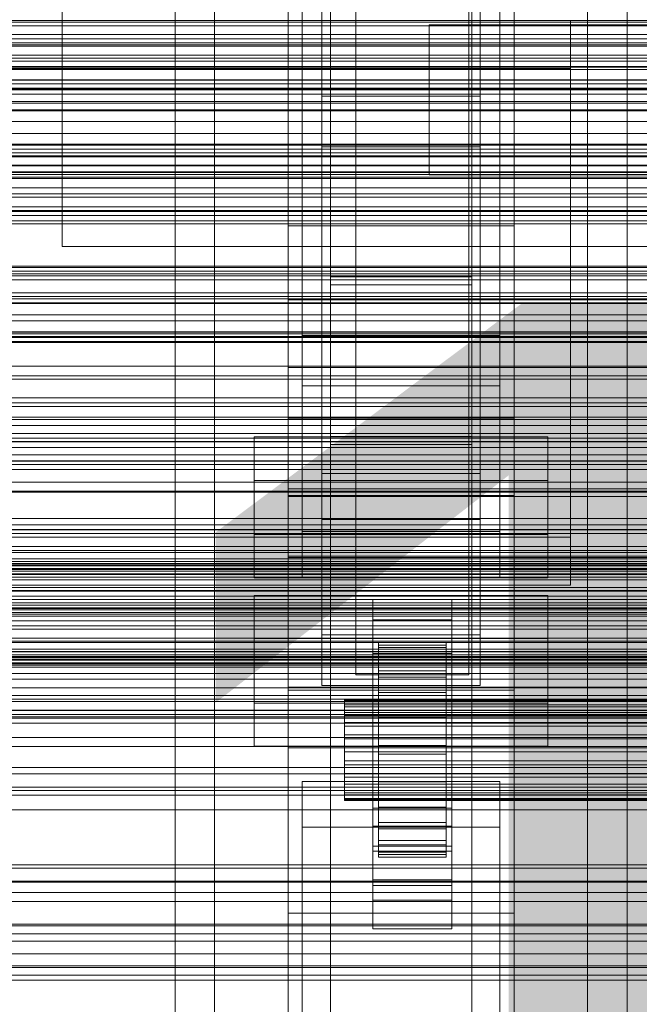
# Model space of a CAD drawing. Header units: millimetres. Extents: x -3490 to 61924, y -72580 to 6847.
# Tile 86 of 256: x -498 to -388, y -35074 to -34900. Entities that reach past the tile are written whole.
import ezdxf

# ---------------------------------------------------------------- set-up
doc = ezdxf.new("R2010")
doc.units = ezdxf.units.MM
for name, color, linetype, lineweight in [('COTAS_O', 1, 'Continuous', 0), ('COTAS_P', 1, 'Continuous', 0), ('frontal_briquetadora', 7, 'Continuous', 0), ('frontal_C01', 7, 'Continuous', 0), ('frontal_C02', 7, 'Continuous', 0), ('frontal_C03', 7, 'Continuous', 0), ('frontal_mezcladora', 7, 'Continuous', 0), ('frontal_secador', 7, 'Continuous', 0)]:
    doc.layers.add(name, color=color, linetype=linetype, lineweight=lineweight)
doc.dimstyles.new('R19_100', dxfattribs={"dimtxt": 250, "dimasz": 150, "dimexe": 150, "dimexo": 80, "dimgap": 100, "dimtad": 1, "dimtih": 1, "dimtoh": 1, "dimdsep": 46, "dimcen": 0.09, "dimadec": 0, "dimazin": 0, "dimtfac": 1, "dimtdec": 4, "dimtofl": 0, "dimtmove": 0, "dimatfit": 3, "dimfxl": 1, "dimtolj": 1, "dimtzin": 0, "dimarcsym": 0})

# ---------------------------------------------------------------- blocks, each defined once
blk = doc.blocks.new('DIM_R29_52')
at = {"layer": 'COTAS_P'}
for p, q in [((-1750, -34600), (-1600, -34555)), ((2600, -34600), (2450, -34555)), ((-1750, -35500), (-1750, -34600)), ((-1750, -34600), (2600, -34600)), ((-1750, -34600), (-1600, -34645)), ((2600, -34600), (2450, -34645)), ((2600, -35500), (2600, -34600))]:
    blk.add_line(p, q, dxfattribs=at)
blk.add_text('4350 P', height=250, dxfattribs=at).set_placement((425, -34500))
blk = doc.blocks.new('DIM_R29_59')
at = {"layer": 'COTAS_O'}
for p, q in [((-1850, -34900), (-1850, -35600)), ((-150, -34900), (-150, -35600)), ((-1850, -35600), (-1700, -35555)), ((-150, -35600), (-300, -35555)), ((-150, -35600), (-1850, -35600)), ((-1850, -35600), (-1700, -35645)), ((-150, -35600), (-300, -35645))]:
    blk.add_line(p, q, dxfattribs=at)
blk.add_text('1700 O', height=250, rotation=180, dxfattribs=at).set_placement((-1000, -35700))
blk = doc.blocks.new('DIM_R29_60')
at = {"layer": 'COTAS_O'}
for p, q in [((-650, -33700), (50, -33700)), ((50, -33700), (5, -33850)), ((50, -34900), (50, -33700)), ((50, -33700), (95, -33850)), ((50, -34900), (5, -34750)), ((50, -34900), (95, -34750)), ((-650, -34900), (50, -34900))]:
    blk.add_line(p, q, dxfattribs=at)
blk.add_text('1200 O', height=250, rotation=90, dxfattribs=at).set_placement((-50, -34300))
blk = doc.blocks.new('DIM_R29_61')
at = {"layer": 'COTAS_O'}
for p, q in [((-650, -34200), (-500, -34155)), ((650, -34200), (500, -34155)), ((-650, -34900), (-650, -34200)), ((-650, -34200), (650, -34200)), ((-650, -34200), (-500, -34245)), ((650, -34200), (500, -34245)), ((650, -34900), (650, -34200))]:
    blk.add_line(p, q, dxfattribs=at)
blk.add_text('1300 O', height=250, dxfattribs=at).set_placement((0, -34100))
blk = doc.blocks.new('DIM_R29_63')
at = {"layer": 'COTAS_O'}
for p, q in [((-1480, -35300), (-1330, -35255)), ((490, -35300), (340, -35255)), ((-1480, -36000), (-1480, -35300)), ((-1480, -35300), (490, -35300)), ((-1480, -35300), (-1330, -35345)), ((490, -35300), (340, -35345)), ((490, -36000), (490, -35300))]:
    blk.add_line(p, q, dxfattribs=at)
blk.add_text('1970 O', height=250, dxfattribs=at).set_placement((-495, -35200))
blk = doc.blocks.new('DIM_R29_65')
at = {"layer": 'COTAS_O'}
for p, q in [((-1400, -35300), (-1250, -35255)), ((1400, -35300), (1250, -35255)), ((-1400, -36000), (-1400, -35300)), ((-1400, -35300), (1400, -35300)), ((-1400, -35300), (-1250, -35345)), ((1400, -35300), (1250, -35345)), ((1400, -36000), (1400, -35300))]:
    blk.add_line(p, q, dxfattribs=at)
blk.add_text('2800 O', height=250, dxfattribs=at).set_placement((0, -35200))

msp = doc.modelspace()

# ---------------------------------------------------------------- linework, layer by layer
at = {"layer": 'frontal_briquetadora'}
for p, q in [((-490, -34940), (-490, -34760)), ((-490, -34940), (340, -34940)), ((-490, -34940), (490, -34940)), ((-490, -34940), (-320, -34940)), ((-1330, -34950), (340, -34950)), ((-1330, -34950), (-320, -34950))]:
    msp.add_line(p, q, dxfattribs=at)
at = {"layer": 'frontal_C01'}
for p, q in [((-470, -35975), (-470, -34599.343)), ((-463, -35975), (-463, -34599.343)), ((-397, -35975), (-397, -34599.343)), ((-390, -35975), (-390, -34599.343)), ((-450, -34970.428), (-450, -34646.889)), ((-410, -34646.889), (-410, -34970.428)), ((-450, -35018.576), (-450, -34695.038)), ((-450, -35019.521), (-450, -34695.982)), ((-410, -35018.576), (-410, -34695.038)), ((-410, -34695.982), (-410, -35019.521)), ((-442.5, -35304.951), (-442.5, -34702.151)), ((-417.5, -34702.151), (-417.5, -35304.951)), ((-447.5, -34990.458), (-447.5, -34711.197)), ((-412.5, -34711.197), (-412.5, -34990.458)), ((-447.5, -34998.546), (-447.5, -34719.286)), ((-412.5, -34998.546), (-412.5, -34719.286)), ((-442.5, -35331.131), (-442.5, -34728.332)), ((-417.5, -35331.131), (-417.5, -34728.332)), ((-450, -35058.04), (-450, -34734.501)), ((-410, -35058.04), (-410, -34734.501)), ((-444, -34980.234), (-444, -34885.653)), ((-416, -34885.653), (-416, -34980.234)), ((-444, -34893.741), (-444, -34988.322)), ((-416, -34988.322), (-416, -34893.741)), ((-410, -34970.428), (-450, -34970.428)), ((-450, -34970.428), (-450, -35018.576)), ((-450, -35293.967), (-450, -34970.428)), ((-410, -35018.576), (-410, -34970.428)), ((-410, -34970.428), (-410, -35293.967)), ((-456, -34990.98), (-456, -34973.724)), ((-456, -34973.724), (-404, -34973.724)), ((-456, -34981.428), (-456, -34973.724)), ((-404, -34973.724), (-404, -34990.98)), ((-404, -34973.724), (-404, -34981.428)), ((-416, -34980.234), (-444, -34980.234)), ((-444, -34980.234), (-444, -34988.322)), ((-416, -34988.322), (-416, -34980.234)), ((-404, -34981.428), (-456, -34981.428)), ((-456, -34981.428), (-456, -34998.684)), ((-404, -34998.684), (-404, -34981.428)), ((-450, -34995.08), (-450, -34984.295)), ((-450, -34984.295), (450, -34984.295)), ((-450, -35017.999), (-450, -34984.295)), ((-444, -34988.322), (-416, -34988.322)), ((-412.5, -34990.458), (-447.5, -34990.458)), ((-447.5, -34990.458), (-447.5, -34998.546)), ((-412.5, -34998.546), (-412.5, -34990.458)), ((-404, -34990.98), (-456, -34990.98)), ((-456, -34990.98), (-456, -34998.684)), ((-404, -34998.684), (-404, -34990.98)), ((450, -34995.08), (-450, -34995.08)), ((-450, -34995.08), (-450, -35028.784)), ((-456, -34998.684), (-404, -34998.684)), ((-447.5, -34998.546), (-412.5, -34998.546)), ((450, -35017.999), (-450, -35017.999)), ((-450, -35017.999), (-450, -35028.784)), ((-450, -35018.576), (-410, -35018.576)), ((-450, -35342.115), (-450, -35018.576)), ((-410, -35342.115), (-410, -35018.576)), ((-410, -35019.521), (-450, -35019.521)), ((-450, -35019.521), (-450, -35058.04)), ((-450, -35343.06), (-450, -35019.521)), ((-410, -35058.04), (-410, -35019.521)), ((-410, -35019.521), (-410, -35343.06)), ((-450, -35028.784), (450, -35028.784)), ((-447.5, -35042.824), (-447.5, -35034.736)), ((-447.5, -35034.736), (-412.5, -35034.736)), ((-447.5, -35313.997), (-447.5, -35034.736)), ((-412.5, -35034.736), (-412.5, -35042.824)), ((-412.5, -35034.736), (-412.5, -35313.997)), ((-412.5, -35042.824), (-447.5, -35042.824)), ((-447.5, -35322.085), (-447.5, -35042.824)), ((-412.5, -35322.085), (-412.5, -35042.824)), ((-450, -35058.04), (-410, -35058.04)), ((-450, -35381.578), (-450, -35058.04)), ((-410, -35381.578), (-410, -35058.04))]:
    msp.add_line(p, q, dxfattribs=at)
at = {"layer": 'frontal_C02'}
for p, q in [((-470, -35975), (-470, -33530.372)), ((-463, -35975), (-463, -33530.372)), ((-397, -35975), (-397, -33530.372)), ((-390, -35975), (-390, -33530.372)), ((-470, -35975), (-470, -34035.57)), ((-463, -35975), (-463, -34035.57)), ((-397, -35975), (-397, -34035.57)), ((-390, -35975), (-390, -34035.57)), ((-442.5, -34946.786), (-442.5, -34407.76)), ((-417.5, -34407.76), (-417.5, -34946.786)), ((-442.5, -34973.672), (-442.5, -34434.646)), ((-417.5, -34973.672), (-417.5, -34434.646)), ((-450, -34936.365), (-450, -34578.704)), ((-410, -34578.704), (-410, -34936.365)), ((-450, -34984.093), (-450, -34626.431)), ((-410, -34984.093), (-410, -34626.431)), ((-450, -35117.436), (-450, -34759.774)), ((-410, -34759.774), (-410, -35117.436)), ((-447.5, -34955.758), (-447.5, -34774.394)), ((-412.5, -34774.394), (-412.5, -34955.758)), ((-447.5, -34964.7), (-447.5, -34783.336)), ((-412.5, -34964.7), (-412.5, -34783.336)), ((-450, -35155.618), (-450, -34797.956)), ((-410, -35155.618), (-410, -34797.956)), ((-470, -35975), (-470, -34840.309)), ((-463, -35975), (-463, -34840.309)), ((-397, -35975), (-397, -34840.309)), ((-390, -35975), (-390, -34840.309)), ((-438, -35009.912), (-438, -34862.689)), ((-418, -34862.689), (-418, -35009.912)), ((-438, -34868.65), (-438, -35015.873)), ((-418, -35015.873), (-418, -34868.65)), ((-425, -34915.909), (-425, -34900.768)), ((-425, -34900.768), (425, -34900.768)), ((-425, -34912.223), (-425, -34900.768)), ((425, -34912.223), (-425, -34912.223)), ((-425, -34912.223), (-425, -34927.364)), ((-444, -34922.355), (-444, -34913.413)), ((-444, -34913.413), (-416, -34913.413)), ((-444, -35008.764), (-444, -34913.413)), ((-416, -34913.413), (-416, -34922.355)), ((-416, -34913.413), (-416, -35008.764)), ((425, -34915.909), (-425, -34915.909)), ((-425, -34915.909), (-425, -34927.364)), ((-416, -34922.355), (-444, -34922.355)), ((-444, -34922.355), (-444, -35017.705)), ((-416, -35017.705), (-416, -34922.355)), ((-425, -34927.364), (425, -34927.364)), ((-410, -34936.365), (-450, -34936.365)), ((-450, -34936.365), (-450, -34984.093)), ((-450, -35294.027), (-450, -34936.365)), ((-410, -34984.093), (-410, -34936.365)), ((-410, -34936.365), (-410, -35294.027)), ((-417.5, -34945.388), (-442.5, -34945.388)), ((-442.5, -34945.388), (-442.5, -34975.07)), ((-442.5, -35121.685), (-442.5, -34945.388)), ((-417.5, -34975.07), (-417.5, -34945.388)), ((-417.5, -34945.388), (-417.5, -35121.685)), ((-442.5, -34973.672), (-442.5, -34946.786)), ((-442.5, -34946.786), (-417.5, -34946.786)), ((-417.5, -34946.786), (-417.5, -34973.672)), ((-450, -34961.417), (-450, -34949.495)), ((-450, -34949.495), (450, -34949.495)), ((-450, -34982.905), (-450, -34949.495)), ((-412.5, -34955.758), (-447.5, -34955.758)), ((-447.5, -34955.758), (-447.5, -34964.7)), ((-412.5, -34964.7), (-412.5, -34955.758)), ((450, -34961.417), (-450, -34961.417)), ((-450, -34961.417), (-450, -34994.827)), ((-447.5, -34964.7), (-412.5, -34964.7)), ((-417.5, -34973.672), (-442.5, -34973.672)), ((-442.5, -34975.07), (-417.5, -34975.07)), ((-442.5, -35151.368), (-442.5, -34975.07)), ((-417.5, -35151.368), (-417.5, -34975.07)), ((450, -34982.905), (-450, -34982.905)), ((-450, -34982.905), (-450, -34994.827)), ((-450, -34984.093), (-410, -34984.093)), ((-450, -35341.755), (-450, -34984.093)), ((-410, -35341.755), (-410, -34984.093)), ((-450, -34994.827), (450, -34994.827)), ((-456, -35020.863), (-456, -35001.788)), ((-456, -35001.788), (-404, -35001.788)), ((-456, -35009.424), (-456, -35001.788)), ((-435, -35006.094), (-435, -35002.517)), ((-435, -35002.517), (-421, -35002.517)), ((-435, -35042.608), (-435, -35002.517)), ((-421, -35002.517), (-421, -35006.094)), ((-421, -35002.517), (-421, -35042.608)), ((-404, -35001.788), (-404, -35020.863)), ((-404, -35001.788), (-404, -35009.424)), ((-421, -35006.094), (-435, -35006.094)), ((-435, -35006.094), (-435, -35046.185)), ((-421, -35046.185), (-421, -35006.094)), ((-404, -35009.424), (-456, -35009.424)), ((-456, -35009.424), (-456, -35028.499)), ((-416, -35008.764), (-444, -35008.764)), ((-444, -35008.764), (-444, -35017.705)), ((-418, -35009.912), (-438, -35009.912)), ((-438, -35009.912), (-438, -35015.873)), ((-418, -35015.873), (-418, -35009.912)), ((-416, -35017.705), (-416, -35008.764)), ((-404, -35028.499), (-404, -35009.424)), ((-434, -35020.127), (-434, -35010.136)), ((-434, -35010.136), (-434, -35010.582)), ((-434, -35010.136), (-422, -35010.136)), ((-434, -35010.983), (-434, -35010.136)), ((-434, -35020.339), (-434, -35010.582)), ((-434, -35010.582), (-434, -35012.291)), ((-434, -35010.582), (-422, -35010.582)), ((-434, -35020.529), (-434, -35010.983)), ((-434, -35010.983), (-422, -35010.983)), ((-434, -35013.067), (-434, -35010.983)), ((-422, -35010.582), (-422, -35010.136)), ((-422, -35010.136), (-422, -35020.127)), ((-422, -35010.136), (-422, -35010.983)), ((-422, -35012.291), (-422, -35010.582)), ((-422, -35010.582), (-422, -35020.339)), ((-422, -35010.983), (-422, -35020.529)), ((-422, -35010.983), (-422, -35013.067)), ((-435, -35015.632), (-435, -35012.055)), ((-435, -35012.055), (-421, -35012.055)), ((-435, -35052.146), (-435, -35012.055)), ((-434, -35021.148), (-434, -35012.291)), ((-434, -35012.291), (-434, -35015.147)), ((-434, -35012.291), (-422, -35012.291)), ((-434, -35021.516), (-434, -35013.067)), ((-434, -35013.067), (-422, -35013.067)), ((-434, -35016.245), (-434, -35013.067)), ((-422, -35015.147), (-422, -35012.291)), ((-422, -35012.291), (-422, -35021.148)), ((-422, -35013.067), (-422, -35021.516)), ((-422, -35013.067), (-422, -35016.245)), ((-421, -35012.055), (-421, -35015.632)), ((-421, -35012.055), (-421, -35052.146)), ((-434, -35022.501), (-434, -35015.147)), ((-434, -35015.147), (-434, -35018.956)), ((-434, -35015.147), (-422, -35015.147)), ((-422, -35018.956), (-422, -35015.147)), ((-422, -35015.147), (-422, -35022.501)), ((-438, -35015.873), (-418, -35015.873)), ((-421, -35015.632), (-435, -35015.632)), ((-435, -35015.632), (-435, -35055.723)), ((-434, -35023.021), (-434, -35016.245)), ((-434, -35016.245), (-422, -35016.245)), ((-434, -35020.3), (-434, -35016.245)), ((-422, -35016.245), (-422, -35023.021)), ((-422, -35016.245), (-422, -35020.3)), ((-421, -35055.723), (-421, -35015.632)), ((-444, -35017.705), (-416, -35017.705)), ((-440, -35020.529), (-440, -35020.127)), ((-440, -35020.127), (-440, -35020.339)), ((-440, -35020.127), (440, -35020.127)), ((-440, -35020.339), (-440, -35021.148)), ((-440, -35020.339), (440, -35020.339)), ((-434, -35024.305), (-434, -35018.956)), ((-434, -35018.956), (-434, -35023.457)), ((-434, -35018.956), (-422, -35018.956)), ((-434, -35020.339), (-434, -35020.127)), ((-422, -35020.127), (-434, -35020.127)), ((-434, -35020.127), (-434, -35020.529)), ((-434, -35024.942), (-434, -35020.3)), ((-434, -35020.3), (-422, -35020.3)), ((-434, -35024.956), (-434, -35020.3)), ((-434, -35021.148), (-434, -35020.339)), ((-422, -35020.339), (-434, -35020.339)), ((-422, -35023.457), (-422, -35018.956)), ((-422, -35018.956), (-422, -35024.305)), ((-422, -35020.127), (-422, -35020.339)), ((-422, -35020.529), (-422, -35020.127)), ((-422, -35020.3), (-422, -35024.942)), ((-422, -35020.3), (-422, -35024.956)), ((-422, -35020.339), (-422, -35021.148)), ((-404, -35020.863), (-456, -35020.863)), ((-456, -35020.863), (-456, -35028.499)), ((-440, -35021.516), (-440, -35020.529)), ((-440, -35020.529), (440, -35020.529)), ((-440, -35021.148), (-440, -35022.501)), ((-440, -35021.148), (440, -35021.148)), ((-440, -35023.021), (-440, -35021.516)), ((-440, -35021.516), (440, -35021.516)), ((-422, -35020.529), (-434, -35020.529)), ((-434, -35020.529), (-434, -35021.516)), ((-434, -35022.501), (-434, -35021.148)), ((-422, -35021.148), (-434, -35021.148)), ((-422, -35021.516), (-434, -35021.516)), ((-434, -35021.516), (-434, -35023.021)), ((-422, -35021.516), (-422, -35020.529)), ((-422, -35021.148), (-422, -35022.501)), ((-422, -35023.021), (-422, -35021.516)), ((-404, -35028.499), (-404, -35020.863)), ((-440, -35022.501), (-440, -35024.305)), ((-440, -35022.501), (440, -35022.501)), ((-440, -35024.942), (-440, -35023.021)), ((-440, -35023.021), (440, -35023.021)), ((-434, -35024.305), (-434, -35022.501)), ((-422, -35022.501), (-434, -35022.501)), ((-422, -35023.021), (-434, -35023.021)), ((-434, -35023.021), (-434, -35024.942)), ((-434, -35023.457), (-434, -35026.437)), ((-422, -35023.457), (-434, -35023.457)), ((-434, -35023.457), (-434, -35028.344)), ((-422, -35022.501), (-422, -35024.305)), ((-422, -35024.942), (-422, -35023.021)), ((-422, -35026.437), (-422, -35023.457)), ((-422, -35028.344), (-422, -35023.457)), ((-440, -35024.305), (-440, -35026.437)), ((-440, -35024.305), (440, -35024.305)), ((-440, -35027.148), (-440, -35024.942)), ((-440, -35024.942), (440, -35024.942)), ((-434, -35026.437), (-434, -35024.305)), ((-422, -35024.305), (-434, -35024.305)), ((-422, -35024.942), (-434, -35024.942)), ((-434, -35024.942), (-434, -35027.148)), ((-434, -35027.148), (-434, -35024.956)), ((-434, -35024.956), (-422, -35024.956)), ((-434, -35029.896), (-434, -35024.956)), ((-422, -35024.305), (-422, -35026.437)), ((-422, -35027.148), (-422, -35024.942)), ((-422, -35024.956), (-422, -35027.148)), ((-422, -35024.956), (-422, -35029.896)), ((-440, -35026.437), (-440, -35028.752)), ((440, -35026.437), (-440, -35026.437)), ((-440, -35029.487), (-440, -35027.148)), ((-440, -35027.148), (440, -35027.148)), ((-434, -35026.437), (-422, -35026.437)), ((-434, -35028.752), (-434, -35026.437)), ((-422, -35027.148), (-434, -35027.148)), ((-434, -35027.148), (-434, -35029.487)), ((-422, -35026.437), (-422, -35028.752)), ((-422, -35029.487), (-422, -35027.148)), ((-456, -35028.499), (-404, -35028.499)), ((-440, -35028.752), (-440, -35031.092)), ((-440, -35028.752), (440, -35028.752)), ((-434, -35028.752), (-434, -35028.344)), ((-434, -35028.344), (-434, -35033.284)), ((-434, -35028.344), (-422, -35028.344)), ((-434, -35031.092), (-434, -35028.752)), ((-422, -35028.752), (-434, -35028.752)), ((-422, -35033.284), (-422, -35028.344)), ((-422, -35028.344), (-422, -35028.752)), ((-422, -35028.752), (-422, -35031.092)), ((-440, -35031.802), (-440, -35029.487)), ((-440, -35029.487), (440, -35029.487)), ((-434, -35029.487), (-434, -35029.896)), ((-422, -35029.487), (-434, -35029.487)), ((-434, -35029.487), (-434, -35031.802)), ((-434, -35029.896), (-422, -35029.896)), ((-434, -35034.783), (-434, -35029.896)), ((-422, -35029.896), (-422, -35029.487)), ((-422, -35031.802), (-422, -35029.487)), ((-422, -35029.896), (-422, -35034.783)), ((-440, -35031.092), (-440, -35033.298)), ((-440, -35031.092), (440, -35031.092)), ((-440, -35033.934), (-440, -35031.802)), ((-440, -35031.802), (440, -35031.802)), ((-434, -35033.298), (-434, -35031.092)), ((-434, -35031.092), (-434, -35033.284)), ((-422, -35031.092), (-434, -35031.092)), ((-434, -35031.802), (-434, -35034.783)), ((-422, -35031.802), (-434, -35031.802)), ((-434, -35031.802), (-434, -35033.934)), ((-422, -35033.284), (-422, -35031.092)), ((-422, -35031.092), (-422, -35033.298)), ((-422, -35034.783), (-422, -35031.802)), ((-422, -35033.934), (-422, -35031.802)), ((-440, -35033.298), (-440, -35035.219)), ((-440, -35033.298), (440, -35033.298)), ((-440, -35035.738), (-440, -35033.934)), ((-440, -35033.934), (440, -35033.934)), ((-434, -35033.284), (-434, -35037.94)), ((-434, -35033.284), (-422, -35033.284)), ((-434, -35035.219), (-434, -35033.298)), ((-434, -35033.298), (-434, -35037.94)), ((-422, -35033.298), (-434, -35033.298)), ((-434, -35033.934), (-434, -35039.284)), ((-422, -35033.934), (-434, -35033.934)), ((-434, -35033.934), (-434, -35035.738)), ((-422, -35037.94), (-422, -35033.284)), ((-422, -35037.94), (-422, -35033.298)), ((-422, -35033.298), (-422, -35035.219)), ((-422, -35039.284), (-422, -35033.934)), ((-422, -35035.738), (-422, -35033.934)), ((-440, -35035.219), (-440, -35036.724)), ((-440, -35035.219), (440, -35035.219)), ((-440, -35037.091), (-440, -35035.738)), ((-440, -35035.738), (440, -35035.738)), ((-434, -35034.783), (-422, -35034.783)), ((-434, -35039.284), (-434, -35034.783)), ((-434, -35036.724), (-434, -35035.219)), ((-434, -35035.219), (-434, -35041.995)), ((-422, -35035.219), (-434, -35035.219)), ((-434, -35035.738), (-434, -35043.092)), ((-422, -35035.738), (-434, -35035.738)), ((-434, -35035.738), (-434, -35037.091)), ((-422, -35034.783), (-422, -35039.284)), ((-422, -35041.995), (-422, -35035.219)), ((-422, -35035.219), (-422, -35036.724)), ((-422, -35043.092), (-422, -35035.738)), ((-422, -35037.091), (-422, -35035.738)), ((-440, -35036.724), (-440, -35037.711)), ((-440, -35036.724), (440, -35036.724)), ((-440, -35037.901), (-440, -35037.091)), ((-440, -35037.091), (440, -35037.091)), ((-440, -35037.711), (-440, -35038.112)), ((-440, -35037.711), (440, -35037.711)), ((-434, -35037.711), (-434, -35036.724)), ((-434, -35036.724), (-434, -35045.173)), ((-422, -35036.724), (-434, -35036.724)), ((-434, -35037.091), (-434, -35045.949)), ((-422, -35037.091), (-434, -35037.091)), ((-434, -35037.091), (-434, -35037.901)), ((-434, -35038.112), (-434, -35037.711)), ((-434, -35037.711), (-434, -35047.256)), ((-422, -35037.711), (-434, -35037.711)), ((-422, -35045.173), (-422, -35036.724)), ((-422, -35036.724), (-422, -35037.711)), ((-422, -35045.949), (-422, -35037.091)), ((-422, -35037.901), (-422, -35037.091)), ((-422, -35047.256), (-422, -35037.711)), ((-422, -35037.711), (-422, -35038.112)), ((-440, -35038.112), (-440, -35037.901)), ((-440, -35037.901), (440, -35037.901)), ((-440, -35038.112), (440, -35038.112)), ((-435, -35053.157), (-435, -35039.447)), ((-435, -35039.447), (-421, -35039.447)), ((-435, -35047.083), (-435, -35039.447)), ((-434, -35037.901), (-434, -35047.658)), ((-422, -35037.901), (-434, -35037.901)), ((-434, -35037.901), (-434, -35038.112)), ((-434, -35037.94), (-434, -35041.995)), ((-434, -35037.94), (-422, -35037.94)), ((-434, -35038.112), (-434, -35048.104)), ((-422, -35038.112), (-434, -35038.112)), ((-434, -35039.284), (-422, -35039.284)), ((-434, -35043.092), (-434, -35039.284)), ((-422, -35047.658), (-422, -35037.901)), ((-422, -35038.112), (-422, -35037.901)), ((-422, -35041.995), (-422, -35037.94)), ((-422, -35048.104), (-422, -35038.112)), ((-422, -35039.284), (-422, -35043.092)), ((-421, -35039.447), (-421, -35053.157)), ((-421, -35039.447), (-421, -35047.083)), ((-421, -35042.608), (-435, -35042.608)), ((-435, -35042.608), (-435, -35046.185)), ((-434, -35041.995), (-434, -35045.173)), ((-434, -35041.995), (-422, -35041.995)), ((-434, -35043.092), (-422, -35043.092)), ((-434, -35045.949), (-434, -35043.092)), ((-422, -35045.173), (-422, -35041.995)), ((-422, -35043.092), (-422, -35045.949)), ((-421, -35046.185), (-421, -35042.608)), ((-435, -35046.185), (-421, -35046.185)), ((-434, -35045.173), (-434, -35047.256)), ((-434, -35045.173), (-422, -35045.173)), ((-434, -35045.949), (-422, -35045.949)), ((-434, -35047.658), (-434, -35045.949)), ((-422, -35047.256), (-422, -35045.173)), ((-422, -35045.949), (-422, -35047.658)), ((-421, -35047.083), (-435, -35047.083)), ((-435, -35047.083), (-435, -35060.793)), ((-434, -35047.256), (-434, -35048.104)), ((-434, -35047.256), (-422, -35047.256)), ((-434, -35047.658), (-422, -35047.658)), ((-434, -35048.104), (-434, -35047.658)), ((-434, -35048.104), (-422, -35048.104)), ((-422, -35048.104), (-422, -35047.256)), ((-422, -35047.658), (-422, -35048.104)), ((-421, -35060.793), (-421, -35047.083)), ((-421, -35052.146), (-435, -35052.146)), ((-435, -35052.146), (-435, -35055.723)), ((-421, -35053.157), (-435, -35053.157)), ((-435, -35053.157), (-435, -35060.793)), ((-421, -35055.723), (-421, -35052.146)), ((-421, -35060.793), (-421, -35053.157)), ((-435, -35055.723), (-421, -35055.723)), ((-435, -35060.793), (-421, -35060.793))]:
    msp.add_line(p, q, dxfattribs=at)
at = {"layer": 'frontal_C03'}
for p, q in [((1250, -34900.33), (-1250, -34900.33)), ((1250, -34900.983), (-1250, -34900.983)), ((1250, -34903.291), (-1250, -34903.291)), ((-1250, -34904.348), (1250, -34904.348)), ((1250, -34907.2), (-1250, -34907.2)), ((1250, -34908.257), (-1250, -34908.257)), ((1250, -34910.565), (-1250, -34910.565)), ((1250, -34911.218), (-1250, -34911.218)), ((1250, -34912.1), (-1250, -34912.1)), ((1250, -34921.906), (-1250, -34921.906)), ((1250, -34922.787), (-1250, -34922.787)), ((1250, -34923.441), (-1250, -34923.441)), ((1250, -34925.748), (-1250, -34925.748)), ((-1250, -34926.806), (1250, -34926.806)), ((1250, -34929.658), (-1250, -34929.658)), ((1250, -34930.715), (-1250, -34930.715)), ((1250, -34933.022), (-1250, -34933.022)), ((1250, -34933.676), (-1250, -34933.676)), ((1250, -34934.557), (-1250, -34934.557)), ((1250, -34944.364), (-1250, -34944.364)), ((1250, -34945.245), (-1250, -34945.245)), ((1250, -34945.898), (-1250, -34945.898)), ((1250, -34948.206), (-1250, -34948.206)), ((1530, -34950.129), (-1530, -34950.129)), ((-1250, -34949.263), (1250, -34949.263)), ((1250, -34952.115), (-1250, -34952.115)), ((1250, -34953.173), (-1250, -34953.173)), ((1530, -34955.129), (-1530, -34955.129)), ((1270, -34955.96), (-1270, -34955.96)), ((1250, -34955.48), (-1250, -34955.48)), ((-1270, -34956.859), (1270, -34956.859)), ((1250, -34956.134), (-1250, -34956.134)), ((1250, -34957.015), (-1250, -34957.015)), ((-1500, -34961.228), (1500, -34961.228)), ((1250, -34966.821), (-1250, -34966.821)), ((1250, -34967.703), (-1250, -34967.703)), ((1250, -34968.356), (-1250, -34968.356)), ((1500, -34970.211), (-1500, -34970.211)), ((1250, -34970.664), (-1250, -34970.664)), ((-1250, -34971.721), (1250, -34971.721)), ((-1250, -34973.155), (1250, -34973.155)), ((-1250, -34973.953), (1250, -34973.953)), ((-1250, -34974.537), (1250, -34974.537)), ((1250, -34974.573), (-1250, -34974.573)), ((1250, -34975.63), (-1250, -34975.63)), ((-1250, -34976.875), (1250, -34976.875)), ((1250, -34977.938), (-1250, -34977.938)), ((-1250, -34978.004), (1250, -34978.004)), ((1250, -34978.591), (-1250, -34978.591)), ((1250, -34979.473), (-1250, -34979.473)), ((-1250, -34981.724), (1250, -34981.724)), ((-1250, -34983.32), (1250, -34983.32)), ((-1250, -34988.167), (1250, -34988.167)), ((1250, -34989.279), (-1250, -34989.279)), ((-1250, -34990.123), (1250, -34990.123)), ((1250, -34990.16), (-1250, -34990.16)), ((1250, -34990.814), (-1250, -34990.814)), ((1250, -34993.121), (-1250, -34993.121)), ((-1250, -34994.178), (1250, -34994.178)), ((1500, -34995.334), (-1500, -34995.334)), ((-1250, -34995.768), (1250, -34995.768)), ((-1268, -34996.141), (1268, -34996.141)), ((-1268, -34996.365), (1268, -34996.365)), ((-1268, -34996.53), (1268, -34996.53)), ((-1268, -34997.187), (1268, -34997.187)), ((-1268, -34997.505), (1268, -34997.505)), ((1250, -34997.031), (-1250, -34997.031)), ((-1268, -34998.551), (1268, -34998.551)), ((-1268, -34999), (1268, -34999)), ((1250, -34997.949), (-1250, -34997.949)), ((1250, -34998.088), (-1250, -34998.088)), ((-1268, -35000.363), (1268, -35000.363)), ((-1268, -35000.913), (1268, -35000.913)), ((1250, -35000.395), (-1250, -35000.395)), ((1250, -35001.049), (-1250, -35001.049)), ((-1268, -35002.501), (1268, -35002.501)), ((1250, -35001.93), (-1250, -35001.93)), ((-1500, -35004.317), (1500, -35004.317)), ((1268, -35003.114), (-1268, -35003.114)), ((-1250, -35004.006), (1250, -35004.006)), ((1530, -35005.129), (-1530, -35005.129)), ((-1268, -35004.818), (1268, -35004.818)), ((-1268, -35005.453), (1268, -35005.453)), ((-1250, -35006.264), (1250, -35006.264)), ((-1268, -35007.156), (1268, -35007.156)), ((-1268, -35007.77), (1268, -35007.77)), ((-1268, -35009.357), (1268, -35009.357)), ((-1268, -35009.907), (1268, -35009.907)), ((1530, -35010.129), (-1530, -35010.129)), ((-1268, -35011.271), (1268, -35011.271)), ((-1268, -35011.72), (1268, -35011.72)), ((1250, -35011.737), (-1250, -35011.737)), ((-1268, -35012.766), (1268, -35012.766)), ((-1268, -35013.083), (1268, -35013.083)), ((-1250, -35012.322), (1250, -35012.322)), ((1250, -35012.618), (-1250, -35012.618)), ((1250, -35013.271), (-1250, -35013.271)), ((-1268, -35013.741), (1268, -35013.741)), ((-1268, -35013.905), (1268, -35013.905)), ((-1268, -35014.13), (1268, -35014.13)), ((-1250, -35014.503), (1250, -35014.503)), ((1250, -35015.579), (-1250, -35015.579)), ((-1250, -35016.636), (1250, -35016.636)), ((1250, -35019.488), (-1250, -35019.488)), ((-1250, -35020.147), (1250, -35020.147)), ((1250, -35020.546), (-1250, -35020.546)), ((-1250, -35022.103), (1250, -35022.103)), ((1250, -35022.853), (-1250, -35022.853)), ((1250, -35023.506), (-1250, -35023.506)), ((1250, -35024.388), (-1250, -35024.388)), ((-1250, -35026.95), (1250, -35026.95)), ((-1250, -35028.547), (1250, -35028.547)), ((-1250, -35032.266), (1250, -35032.266)), ((-1250, -35033.395), (1250, -35033.395)), ((-1250, -35035.733), (1250, -35035.733)), ((-1250, -35036.318), (1250, -35036.318)), ((-1250, -35037.115), (1250, -35037.115)), ((1250, -35050.062), (-1250, -35050.062)), ((1250, -35052.554), (-1250, -35052.554)), ((1250, -35054.381), (-1250, -35054.381)), ((-1500, -35055.95), (1500, -35055.95)), ((1250, -35061.687), (-1250, -35061.687)), ((1250, -35065.216), (-1250, -35065.216)), ((1500, -35067.358), (-1500, -35067.358)), ((1500, -35067.643), (-1500, -35067.643)), ((-1270, -35068.997), (1270, -35068.997)), ((1270, -35069.896), (-1270, -35069.896))]:
    msp.add_line(p, q, dxfattribs=at)
at = {"layer": 'frontal_mezcladora'}
for p, q in [((-470, -34900), (-470, -34880)), ((-750, -34900), (750, -34900)), ((-750, -34900), (-400, -34900)), ((-630, -34900), (-470, -34900)), ((-600, -34900), (600, -34900)), ((-400, -34908.5), (-400, -34900)), ((-750, -34908.5), (-400, -34908.5)), ((-400, -34991.5), (-400, -34908.5)), ((-750, -34910.5), (750, -34910.5)), ((-750, -34991.5), (-400, -34991.5)), ((-400, -35000), (-400, -34991.5)), ((-750, -35000), (-400, -35000)), ((-750, -35049.5), (750, -35049.5)), ((-750, -35060), (750, -35060))]:
    msp.add_line(p, q, dxfattribs=at)
at = {"layer": 'frontal_secador'}
for p, q in [((1250, -34902.485), (-1250, -34902.485)), ((1250, -34904), (-1250, -34904)), ((1250, -34904.545), (-1250, -34904.545)), ((1250, -34906.144), (-1250, -34906.144)), ((1250, -34906.709), (-1250, -34906.709)), ((-1250, -34908.142), (1250, -34908.142)), ((1250, -34908.686), (-1250, -34908.686)), ((1320, -34912), (-1320, -34912)), ((1320, -34912.273), (-1320, -34912.273)), ((1250, -34912), (-1250, -34912)), ((1320, -34913.072), (-1320, -34913.072)), ((1320, -34914.343), (-1320, -34914.343)), ((1250, -34914.651), (-1250, -34914.651)), ((1250, -34915.859), (-1250, -34915.859)), ((1320, -34916), (-1320, -34916)), ((1320, -34917.929), (-1320, -34917.929)), ((-1320, -34920), (1320, -34920)), ((-1250, -34920), (1250, -34920)), ((1320, -34922.071), (-1320, -34922.071)), ((1320, -34924), (-1320, -34924)), ((1250, -34924.141), (-1250, -34924.141)), ((1320, -34925.657), (-1320, -34925.657)), ((1320, -34926.928), (-1320, -34926.928)), ((1320, -34927.727), (-1320, -34927.727)), ((1320, -34928), (-1320, -34928)), ((1250, -34927.285), (-1250, -34927.285)), ((1250, -34928), (-1250, -34928)), ((1250, -34931.314), (-1250, -34931.314)), ((1250, -34933.856), (-1250, -34933.856)), ((1250, -34935.455), (-1250, -34935.455)), ((1250, -34936), (-1250, -34936)), ((1360, -34943.5), (-1360, -34943.5)), ((1250, -34943.75), (-1250, -34943.75)), ((1360, -34944.863), (-1360, -34944.863)), ((1360, -34948.859), (-1360, -34948.859)), ((1360, -34955.216), (-1360, -34955.216)), ((1250, -34962.924), (-1250, -34962.924)), ((1360, -34963.5), (-1360, -34963.5)), ((1360, -34973.147), (-1360, -34973.147)), ((-1360, -34983.5), (1360, -34983.5)), ((-1250, -34983.5), (1250, -34983.5)), ((1360, -34993.853), (-1360, -34993.853)), ((1360, -35003.5), (-1360, -35003.5)), ((1250, -35004.076), (-1250, -35004.076)), ((1360, -35011.784), (-1360, -35011.784)), ((1360, -35018.141), (-1360, -35018.141)), ((1360, -35022.137), (-1360, -35022.137)), ((1360, -35023.5), (-1360, -35023.5)), ((1250, -35023.25), (-1250, -35023.25)), ((1250, -35039.715), (-1250, -35039.715)), ((1250, -35052.349), (-1250, -35052.349)), ((1250, -35060.291), (-1250, -35060.291)), ((1250, -35063), (-1250, -35063))]:
    msp.add_line(p, q, dxfattribs=at)

# ---------------------------------------------------------------- dimensions: what is measured, and where the dimension line sits
at = {"layer": 'COTAS_O'}
for p1, p2, distance, picture, middle in [((-650, -34900), (-650, -33700), -700, 'DIM_R29_60', (50, -34300)), ((-650, -34900), (650, -34900), 700, 'DIM_R29_61', (0, -34200)), ((-150, -34900), (-1850, -34900), 700, 'DIM_R29_59', (-1000, -35600)), ((-1480, -36000), (490, -36000), 700, 'DIM_R29_63', (-495, -35300)), ((-1400, -36000), (1400, -36000), 700, 'DIM_R29_65', (0, -35300))]:
    dim = msp.add_aligned_dim(p1=p1, p2=p2, distance=distance, text='<> O', dimstyle='R19_100', dxfattribs=at)
    dim.commit()
    dim.dimension.update_dxf_attribs({"geometry": picture, "text_midpoint": middle})
at = {"layer": 'COTAS_P'}
dim = msp.add_aligned_dim(p1=(-1750, -35500), p2=(2600, -35500), distance=900, text='<> P', dimstyle='R19_100', dxfattribs=at)
dim.commit()
dim.dimension.update_dxf_attribs({"geometry": 'DIM_R29_52', "text_midpoint": (425, -34600)})

doc.saveas('drawing.dxf')
